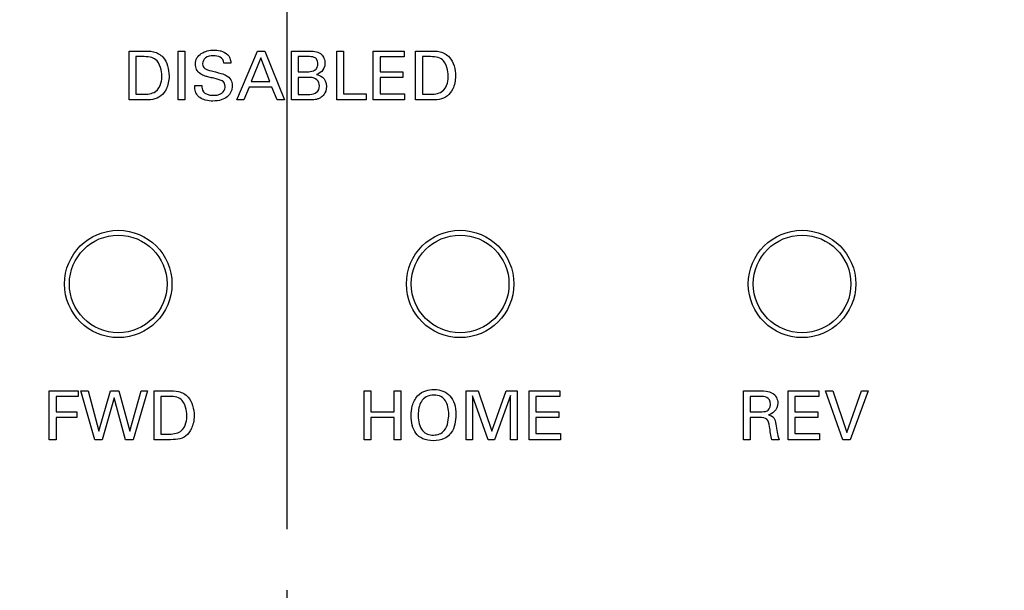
# Model space of a CAD drawing. Header units: inches. Extents: x 0 to 34, y 0 to 22.
# Tile 43 of 89: x 9.1 to 10.1, y 15.8 to 16.4. Entities that reach past the tile are written whole.
import ezdxf

# ---------------------------------------------------------------- set-up
doc = ezdxf.new("R2010")
doc.units = ezdxf.units.IN
doc.header["$LTSCALE"] = 1.87
doc.header["$MEASUREMENT"] = 0
doc.linetypes.add('CENTER', pattern=[0.6, 0.375, -0.075, 0.075, -0.075])
doc.layers.get('0').update_dxf_attribs({"linetype": 'CONTINUOUS'})
for name, color, linetype in [('DATUMCURVES', 7, 'CONTINUOUS'), ('DEFAULT_1', 7, 'CENTER'), ('DIMENSIONS', 7, 'CONTINUOUS')]:
    doc.layers.add(name, color=color, linetype=linetype)
doc.styles.get("Standard").update_dxf_attribs({"font": 'txt', "width": 0.8})
doc.dimstyles.new('DIMSTYLE_1', dxfattribs={"dimtxt": 0.125, "dimasz": 0.18, "dimexe": 0.18, "dimexo": 0.0625, "dimgap": 0.09, "dimtad": 0, "dimtih": 1, "dimtoh": 1, "dimdec": 3, "dimzin": 4, "dimdsep": 46, "dimtxsty": 'STANDARD', "dimblk": '_FILLED', "dimblk1": '_FILLED', "dimblk2": '_FILLED', "dimcen": 0.09, "dimadec": 0, "dimazin": 0, "dimtp": 0.001, "dimtm": 0.001, "dimtfac": 1, "dimtdec": 3, "dimtofl": 0, "dimtmove": 0, "dimatfit": 3, "dimldrblk": '_FILLED', "dimfxl": 1, "dimtolj": 1, "dimtzin": 4, "dimarcsym": 0})

# ---------------------------------------------------------------- blocks, each defined once
blk = doc.blocks.new('*D12')
at = {"layer": 'DIMENSIONS', "color": 2, "linetype": 'CONTINUOUS'}
blk.add_line((12.8132, 15.8742), (12.8132, 18.0661), dxfattribs=at)
at = {"layer": 'DIMENSIONS', "color": 2, "linetype": 'CONTINUOUS', "width": 0.8}
for s, p in [(']', (12.8757, 19.4536)), ('219.28', (12.8757, 18.8536)), ('[', (12.8757, 18.7536)), ('8.633', (12.8757, 18.1286))]:
    blk.add_text(s, height=0.125, rotation=90, dxfattribs=at).set_placement(p)
blk = doc.blocks.new('_FILLED')
at = {"color": 0, "linetype": 'BYBLOCK'}
blk.add_solid([(0, 0), (-1, 0.1736), (-1, -0.1736)], dxfattribs=at)
blk = doc.blocks.new('*D14')
at = {"layer": 'DIMENSIONS', "color": 2, "linetype": 'CONTINUOUS'}
blk.add_line((9.4132, 15.8742), (9.4132, 18.0661), dxfattribs=at)
at = {"layer": 'DIMENSIONS', "color": 2, "linetype": 'CONTINUOUS', "width": 0.8}
for s, p in [(']', (9.4757, 19.4536)), ('132.92', (9.4757, 18.8536)), ('[', (9.4757, 18.7536)), ('5.233', (9.4757, 18.1286))]:
    blk.add_text(s, height=0.125, rotation=90, dxfattribs=at).set_placement(p)
blk = doc.blocks.new('*D15')
at = {"layer": 'DIMENSIONS', "color": 2, "linetype": 'CONTINUOUS'}
blk.add_line((11.1132, 15.8742), (11.1132, 18.0661), dxfattribs=at)
at = {"layer": 'DIMENSIONS', "color": 2, "linetype": 'CONTINUOUS', "width": 0.8}
for s, p in [(']', (11.1757, 19.3536)), ('176.1', (11.1757, 18.8536)), ('[', (11.1757, 18.7536)), ('6.933', (11.1757, 18.1286))]:
    blk.add_text(s, height=0.125, rotation=90, dxfattribs=at).set_placement(p)

msp = doc.modelspace()

# ---------------------------------------------------------------- linework, layer by layer
at = {"color": 7, "linetype": 'CONTINUOUS'}
for centre, radius in [((9.2402, 16.1256), 0.055), ((9.5902, 16.1256), 0.055), ((9.9402, 16.1256), 0.055), ((9.2402, 16.1256), 0.05), ((9.5902, 16.1256), 0.05), ((9.9402, 16.1256), 0.05)]:
    msp.add_circle(centre, radius, dxfattribs=at)
at = {"layer": 'DATUMCURVES', "color": 40, "linetype": 'CONTINUOUS'}
for points in [[(9.2513, 16.3643, 0.334), (9.2513, 16.3643, 0.334), (9.2658, 16.3643, 0.334), (9.2658, 16.3643, 0.334)], [(9.2513, 16.3142, 0.334), (9.2513, 16.3142, 0.334), (9.2513, 16.3643, 0.334), (9.2513, 16.3643, 0.334)], [(9.3014, 16.3643, 0.334), (9.3014, 16.3643, 0.334), (9.3084, 16.3643, 0.334), (9.3084, 16.3643, 0.334)], [(9.3014, 16.3142, 0.334), (9.3014, 16.3142, 0.334), (9.3014, 16.3643, 0.334), (9.3014, 16.3643, 0.334)], [(9.3084, 16.3643, 0.334), (9.3084, 16.3643, 0.334), (9.3084, 16.3142, 0.334), (9.3084, 16.3142, 0.334)], [(9.3616, 16.3142, 0.334), (9.3616, 16.3142, 0.334), (9.3827, 16.3643, 0.334), (9.3827, 16.3643, 0.334)], [(9.3827, 16.3643, 0.334), (9.3827, 16.3643, 0.334), (9.3901, 16.3643, 0.334), (9.3901, 16.3643, 0.334)], [(9.3901, 16.3643, 0.334), (9.3901, 16.3643, 0.334), (9.4104, 16.3142, 0.334), (9.4104, 16.3142, 0.334)], [(9.4177, 16.3643, 0.334), (9.4177, 16.3643, 0.334), (9.4356, 16.3643, 0.334), (9.4356, 16.3643, 0.334)], [(9.4177, 16.3142, 0.334), (9.4177, 16.3142, 0.334), (9.4177, 16.3643, 0.334), (9.4177, 16.3643, 0.334)], [(9.4639, 16.3643, 0.334), (9.4639, 16.3643, 0.334), (9.4707, 16.3643, 0.334), (9.4707, 16.3643, 0.334)], [(9.4639, 16.3142, 0.334), (9.4639, 16.3142, 0.334), (9.4639, 16.3643, 0.334), (9.4639, 16.3643, 0.334)], [(9.4707, 16.3643, 0.334), (9.4707, 16.3643, 0.334), (9.4707, 16.3203, 0.334), (9.4707, 16.3203, 0.334)], [(9.5013, 16.3643, 0.334), (9.5013, 16.3643, 0.334), (9.5328, 16.3643, 0.334), (9.5328, 16.3643, 0.334)], [(9.5013, 16.3142, 0.334), (9.5013, 16.3142, 0.334), (9.5013, 16.3643, 0.334), (9.5013, 16.3643, 0.334)], [(9.5328, 16.3643, 0.334), (9.5328, 16.3643, 0.334), (9.5328, 16.3584, 0.334), (9.5328, 16.3584, 0.334)], [(9.5446, 16.3643, 0.334), (9.5446, 16.3643, 0.334), (9.5591, 16.3643, 0.334), (9.5591, 16.3643, 0.334)], [(9.5446, 16.3142, 0.334), (9.5446, 16.3142, 0.334), (9.5446, 16.3643, 0.334), (9.5446, 16.3643, 0.334)], [(9.2666, 16.3585, 0.334), (9.2666, 16.3585, 0.334), (9.2583, 16.3585, 0.334), (9.2583, 16.3585, 0.334)], [(9.2583, 16.3585, 0.334), (9.2583, 16.3585, 0.334), (9.2583, 16.3199, 0.334), (9.2583, 16.3199, 0.334)], [(9.3555, 16.3518, 0.334), (9.3555, 16.3518, 0.334), (9.3482, 16.3518, 0.334), (9.3482, 16.3518, 0.334)], [(9.3861, 16.3574, 0.334), (9.3861, 16.3574, 0.334), (9.3764, 16.3329, 0.334), (9.3764, 16.3329, 0.334)], [(9.3953, 16.3329, 0.334), (9.3953, 16.3329, 0.334), (9.3861, 16.3574, 0.334), (9.3861, 16.3574, 0.334)], [(9.4344, 16.3586, 0.334), (9.4344, 16.3586, 0.334), (9.4244, 16.3586, 0.334), (9.4244, 16.3586, 0.334)], [(9.4244, 16.3586, 0.334), (9.4244, 16.3586, 0.334), (9.4244, 16.3431, 0.334), (9.4244, 16.3431, 0.334)], [(9.5328, 16.3584, 0.334), (9.5328, 16.3584, 0.334), (9.5082, 16.3584, 0.334), (9.5082, 16.3584, 0.334)], [(9.5082, 16.3584, 0.334), (9.5082, 16.3584, 0.334), (9.5082, 16.3428, 0.334), (9.5082, 16.3428, 0.334)], [(9.5598, 16.3585, 0.334), (9.5598, 16.3585, 0.334), (9.5515, 16.3585, 0.334), (9.5515, 16.3585, 0.334)], [(9.5515, 16.3585, 0.334), (9.5515, 16.3585, 0.334), (9.5515, 16.3199, 0.334), (9.5515, 16.3199, 0.334)], [(9.3356, 16.3439, 0.334), (9.3476, 16.3408, 0.334), (9.3489, 16.3406, 0.334), (9.3518, 16.3386, 0.334)], [(9.4244, 16.3431, 0.334), (9.4244, 16.3431, 0.334), (9.4341, 16.3431, 0.334), (9.4341, 16.3431, 0.334)], [(9.4433, 16.3403, 0.334), (9.4462, 16.3395, 0.334), (9.4533, 16.3374, 0.334), (9.4533, 16.3279, 0.334)], [(9.5082, 16.3428, 0.334), (9.5082, 16.3428, 0.334), (9.5316, 16.3428, 0.334), (9.5316, 16.3428, 0.334)], [(9.5316, 16.3428, 0.334), (9.5316, 16.3428, 0.334), (9.5316, 16.337, 0.334), (9.5316, 16.337, 0.334)], [(9.3185, 16.3288, 0.334), (9.3185, 16.3288, 0.334), (9.3257, 16.3288, 0.334), (9.3257, 16.3288, 0.334)], [(9.3257, 16.3288, 0.334), (9.3259, 16.3254, 0.334), (9.3263, 16.3189, 0.334), (9.3378, 16.3189, 0.334)], [(9.3764, 16.3329, 0.334), (9.3764, 16.3329, 0.334), (9.3953, 16.3329, 0.334), (9.3953, 16.3329, 0.334)], [(9.4366, 16.3372, 0.334), (9.4366, 16.3372, 0.334), (9.4244, 16.3372, 0.334), (9.4244, 16.3372, 0.334)], [(9.4244, 16.3372, 0.334), (9.4244, 16.3372, 0.334), (9.4244, 16.3198, 0.334), (9.4244, 16.3198, 0.334)], [(9.5316, 16.337, 0.334), (9.5316, 16.337, 0.334), (9.5082, 16.337, 0.334), (9.5082, 16.337, 0.334)], [(9.5082, 16.337, 0.334), (9.5082, 16.337, 0.334), (9.5082, 16.3203, 0.334), (9.5082, 16.3203, 0.334)], [(9.2583, 16.3199, 0.334), (9.2583, 16.3199, 0.334), (9.265, 16.3199, 0.334), (9.265, 16.3199, 0.334)], [(9.3378, 16.3189, 0.334), (9.3482, 16.3189, 0.334), (9.3496, 16.3254, 0.334), (9.3496, 16.3279, 0.334)], [(9.3742, 16.3272, 0.334), (9.3742, 16.3272, 0.334), (9.3687, 16.3142, 0.334), (9.3687, 16.3142, 0.334)], [(9.3974, 16.3272, 0.334), (9.3974, 16.3272, 0.334), (9.3742, 16.3272, 0.334), (9.3742, 16.3272, 0.334)], [(9.4028, 16.3142, 0.334), (9.4028, 16.3142, 0.334), (9.3974, 16.3272, 0.334), (9.3974, 16.3272, 0.334)], [(9.4244, 16.3198, 0.334), (9.4244, 16.3198, 0.334), (9.4363, 16.3198, 0.334), (9.4363, 16.3198, 0.334)], [(9.4707, 16.3203, 0.334), (9.4707, 16.3203, 0.334), (9.4941, 16.3203, 0.334), (9.4941, 16.3203, 0.334)], [(9.4941, 16.3203, 0.334), (9.4941, 16.3203, 0.334), (9.4941, 16.3142, 0.334), (9.4941, 16.3142, 0.334)], [(9.5082, 16.3203, 0.334), (9.5082, 16.3203, 0.334), (9.5333, 16.3203, 0.334), (9.5333, 16.3203, 0.334)], [(9.5333, 16.3203, 0.334), (9.5333, 16.3203, 0.334), (9.5333, 16.3142, 0.334), (9.5333, 16.3142, 0.334)], [(9.5515, 16.3199, 0.334), (9.5515, 16.3199, 0.334), (9.5583, 16.3199, 0.334), (9.5583, 16.3199, 0.334)], [(9.2654, 16.3142, 0.334), (9.2654, 16.3142, 0.334), (9.2513, 16.3142, 0.334), (9.2513, 16.3142, 0.334)], [(9.3084, 16.3142, 0.334), (9.3084, 16.3142, 0.334), (9.3014, 16.3142, 0.334), (9.3014, 16.3142, 0.334)], [(9.3687, 16.3142, 0.334), (9.3687, 16.3142, 0.334), (9.3616, 16.3142, 0.334), (9.3616, 16.3142, 0.334)], [(9.4104, 16.3142, 0.334), (9.4104, 16.3142, 0.334), (9.4028, 16.3142, 0.334), (9.4028, 16.3142, 0.334)], [(9.4359, 16.3142, 0.334), (9.4359, 16.3142, 0.334), (9.4177, 16.3142, 0.334), (9.4177, 16.3142, 0.334)], [(9.4941, 16.3142, 0.334), (9.4941, 16.3142, 0.334), (9.4639, 16.3142, 0.334), (9.4639, 16.3142, 0.334)], [(9.5333, 16.3142, 0.334), (9.5333, 16.3142, 0.334), (9.5013, 16.3142, 0.334), (9.5013, 16.3142, 0.334)], [(9.5587, 16.3142, 0.334), (9.5587, 16.3142, 0.334), (9.5446, 16.3142, 0.334), (9.5446, 16.3142, 0.334)], [(9.1694, 16.0162, 0.334), (9.1694, 16.0162, 0.334), (9.1993, 16.0162, 0.334), (9.1993, 16.0162, 0.334)], [(9.1694, 15.966, 0.334), (9.1694, 15.966, 0.334), (9.1694, 16.0162, 0.334), (9.1694, 16.0162, 0.334)], [(9.1993, 16.0162, 0.334), (9.1993, 16.0162, 0.334), (9.1993, 16.0103, 0.334), (9.1993, 16.0103, 0.334)], [(9.2162, 15.966, 0.334), (9.2162, 15.966, 0.334), (9.202, 16.0162, 0.334), (9.202, 16.0162, 0.334)], [(9.202, 16.0162, 0.334), (9.202, 16.0162, 0.334), (9.2094, 16.0162, 0.334), (9.2094, 16.0162, 0.334)], [(9.2094, 16.0162, 0.334), (9.2094, 16.0162, 0.334), (9.2202, 15.9749, 0.334), (9.2202, 15.9749, 0.334)], [(9.2202, 15.9749, 0.334), (9.2202, 15.9749, 0.334), (9.2322, 16.0162, 0.334), (9.2322, 16.0162, 0.334)], [(9.2322, 16.0162, 0.334), (9.2322, 16.0162, 0.334), (9.2408, 16.0162, 0.334), (9.2408, 16.0162, 0.334)], [(9.2408, 16.0162, 0.334), (9.2408, 16.0162, 0.334), (9.2521, 15.9746, 0.334), (9.2521, 15.9746, 0.334)], [(9.2521, 15.9746, 0.334), (9.2521, 15.9746, 0.334), (9.2635, 16.0162, 0.334), (9.2635, 16.0162, 0.334)], [(9.2703, 16.0162, 0.334), (9.2703, 16.0162, 0.334), (9.2554, 15.966, 0.334), (9.2554, 15.966, 0.334)], [(9.2635, 16.0162, 0.334), (9.2635, 16.0162, 0.334), (9.2703, 16.0162, 0.334), (9.2703, 16.0162, 0.334)], [(9.277, 16.0162, 0.334), (9.277, 16.0162, 0.334), (9.2915, 16.0162, 0.334), (9.2915, 16.0162, 0.334)], [(9.277, 15.966, 0.334), (9.277, 15.966, 0.334), (9.277, 16.0162, 0.334), (9.277, 16.0162, 0.334)], [(9.4919, 15.966, 0.334), (9.4919, 15.966, 0.334), (9.4919, 16.0162, 0.334), (9.4919, 16.0162, 0.334)], [(9.4919, 16.0162, 0.334), (9.4919, 16.0162, 0.334), (9.4989, 16.0162, 0.334), (9.4989, 16.0162, 0.334)], [(9.4989, 16.0162, 0.334), (9.4989, 16.0162, 0.334), (9.4989, 15.9947, 0.334), (9.4989, 15.9947, 0.334)], [(9.5227, 15.9947, 0.334), (9.5227, 15.9947, 0.334), (9.5227, 16.0162, 0.334), (9.5227, 16.0162, 0.334)], [(9.5227, 16.0162, 0.334), (9.5227, 16.0162, 0.334), (9.5296, 16.0162, 0.334), (9.5296, 16.0162, 0.334)], [(9.5296, 16.0162, 0.334), (9.5296, 16.0162, 0.334), (9.5296, 15.966, 0.334), (9.5296, 15.966, 0.334)], [(9.5962, 16.0162, 0.334), (9.5962, 16.0162, 0.334), (9.6085, 16.0162, 0.334), (9.6085, 16.0162, 0.334)], [(9.5962, 15.966, 0.334), (9.5962, 15.966, 0.334), (9.5962, 16.0162, 0.334), (9.5962, 16.0162, 0.334)], [(9.6085, 16.0162, 0.334), (9.6085, 16.0162, 0.334), (9.6227, 15.9749, 0.334), (9.6227, 15.9749, 0.334)], [(9.6227, 15.9749, 0.334), (9.6227, 15.9749, 0.334), (9.6372, 16.0162, 0.334), (9.6372, 16.0162, 0.334)], [(9.6372, 16.0162, 0.334), (9.6372, 16.0162, 0.334), (9.6487, 16.0162, 0.334), (9.6487, 16.0162, 0.334)], [(9.6487, 16.0162, 0.334), (9.6487, 16.0162, 0.334), (9.6487, 15.966, 0.334), (9.6487, 15.966, 0.334)], [(9.6608, 16.0162, 0.334), (9.6608, 16.0162, 0.334), (9.6923, 16.0162, 0.334), (9.6923, 16.0162, 0.334)], [(9.6608, 15.966, 0.334), (9.6608, 15.966, 0.334), (9.6608, 16.0162, 0.334), (9.6608, 16.0162, 0.334)], [(9.6923, 16.0162, 0.334), (9.6923, 16.0162, 0.334), (9.6923, 16.0103, 0.334), (9.6923, 16.0103, 0.334)], [(9.8803, 16.0162, 0.334), (9.8803, 16.0162, 0.334), (9.8983, 16.0162, 0.334), (9.8983, 16.0162, 0.334)], [(9.8803, 15.966, 0.334), (9.8803, 15.966, 0.334), (9.8803, 16.0162, 0.334), (9.8803, 16.0162, 0.334)], [(9.926, 16.0162, 0.334), (9.926, 16.0162, 0.334), (9.9574, 16.0162, 0.334), (9.9574, 16.0162, 0.334)], [(9.926, 15.966, 0.334), (9.926, 15.966, 0.334), (9.926, 16.0162, 0.334), (9.926, 16.0162, 0.334)], [(9.9574, 16.0162, 0.334), (9.9574, 16.0162, 0.334), (9.9574, 16.0103, 0.334), (9.9574, 16.0103, 0.334)], [(9.9819, 15.966, 0.334), (9.9819, 15.966, 0.334), (9.9641, 16.0162, 0.334), (9.9641, 16.0162, 0.334)], [(9.9641, 16.0162, 0.334), (9.9641, 16.0162, 0.334), (9.9718, 16.0162, 0.334), (9.9718, 16.0162, 0.334)], [(9.9718, 16.0162, 0.334), (9.9718, 16.0162, 0.334), (9.986, 15.9733, 0.334), (9.986, 15.9733, 0.334)], [(9.986, 15.9733, 0.334), (9.986, 15.9733, 0.334), (10.001, 16.0162, 0.334), (10.001, 16.0162, 0.334)], [(10.008, 16.0162, 0.334), (10.008, 16.0162, 0.334), (9.9896, 15.966, 0.334), (9.9896, 15.966, 0.334)], [(10.001, 16.0162, 0.334), (10.001, 16.0162, 0.334), (10.008, 16.0162, 0.334), (10.008, 16.0162, 0.334)], [(9.1993, 16.0103, 0.334), (9.1993, 16.0103, 0.334), (9.1765, 16.0103, 0.334), (9.1765, 16.0103, 0.334)], [(9.1765, 16.0103, 0.334), (9.1765, 16.0103, 0.334), (9.1765, 15.9947, 0.334), (9.1765, 15.9947, 0.334)], [(9.2361, 16.0089, 0.334), (9.2361, 16.0089, 0.334), (9.2237, 15.966, 0.334), (9.2237, 15.966, 0.334)], [(9.2477, 15.966, 0.334), (9.2477, 15.966, 0.334), (9.2361, 16.0089, 0.334), (9.2361, 16.0089, 0.334)], [(9.2922, 16.0104, 0.334), (9.2922, 16.0104, 0.334), (9.2839, 16.0104, 0.334), (9.2839, 16.0104, 0.334)], [(9.2839, 16.0104, 0.334), (9.2839, 16.0104, 0.334), (9.2839, 15.9717, 0.334), (9.2839, 15.9717, 0.334)], [(9.6188, 15.966, 0.334), (9.6188, 15.966, 0.334), (9.603, 16.0109, 0.334), (9.603, 16.0109, 0.334)], [(9.603, 16.0109, 0.334), (9.603, 16.0109, 0.334), (9.603, 15.966, 0.334), (9.603, 15.966, 0.334)], [(9.6419, 16.0112, 0.334), (9.6419, 16.0112, 0.334), (9.6254, 15.966, 0.334), (9.6254, 15.966, 0.334)], [(9.6419, 15.966, 0.334), (9.6419, 15.966, 0.334), (9.6419, 16.0112, 0.334), (9.6419, 16.0112, 0.334)], [(9.6923, 16.0103, 0.334), (9.6923, 16.0103, 0.334), (9.6678, 16.0103, 0.334), (9.6678, 16.0103, 0.334)], [(9.6678, 16.0103, 0.334), (9.6678, 16.0103, 0.334), (9.6678, 15.9947, 0.334), (9.6678, 15.9947, 0.334)], [(9.8981, 16.0103, 0.334), (9.8981, 16.0103, 0.334), (9.8871, 16.0103, 0.334), (9.8871, 16.0103, 0.334)], [(9.8871, 16.0103, 0.334), (9.8871, 16.0103, 0.334), (9.8871, 15.9946, 0.334), (9.8871, 15.9946, 0.334)], [(9.908, 16.0022, 0.334), (9.908, 16.0103, 0.334), (9.9008, 16.0103, 0.334), (9.8981, 16.0103, 0.334)], [(9.9574, 16.0103, 0.334), (9.9574, 16.0103, 0.334), (9.9329, 16.0103, 0.334), (9.9329, 16.0103, 0.334)], [(9.9329, 16.0103, 0.334), (9.9329, 16.0103, 0.334), (9.9329, 15.9947, 0.334), (9.9329, 15.9947, 0.334)], [(9.9046, 15.9957, 0.334), (9.9056, 15.9962, 0.334), (9.908, 15.9981, 0.334), (9.908, 16.0022, 0.334)], [(9.1765, 15.9947, 0.334), (9.1765, 15.9947, 0.334), (9.1979, 15.9947, 0.334), (9.1979, 15.9947, 0.334)], [(9.1979, 15.9888, 0.334), (9.1979, 15.9888, 0.334), (9.1765, 15.9888, 0.334), (9.1765, 15.9888, 0.334)], [(9.1765, 15.9888, 0.334), (9.1765, 15.9888, 0.334), (9.1765, 15.966, 0.334), (9.1765, 15.966, 0.334)], [(9.1979, 15.9947, 0.334), (9.1979, 15.9947, 0.334), (9.1979, 15.9888, 0.334), (9.1979, 15.9888, 0.334)], [(9.4989, 15.9947, 0.334), (9.4989, 15.9947, 0.334), (9.5227, 15.9947, 0.334), (9.5227, 15.9947, 0.334)], [(9.5227, 15.9887, 0.334), (9.5227, 15.9887, 0.334), (9.4989, 15.9887, 0.334), (9.4989, 15.9887, 0.334)], [(9.4989, 15.9887, 0.334), (9.4989, 15.9887, 0.334), (9.4989, 15.966, 0.334), (9.4989, 15.966, 0.334)], [(9.5227, 15.966, 0.334), (9.5227, 15.966, 0.334), (9.5227, 15.9887, 0.334), (9.5227, 15.9887, 0.334)], [(9.5473, 15.9904, 0.334), (9.5474, 15.985, 0.334), (9.5485, 15.9795, 0.334), (9.5518, 15.9753, 0.334)], [(9.6678, 15.9947, 0.334), (9.6678, 15.9947, 0.334), (9.6911, 15.9947, 0.334), (9.6911, 15.9947, 0.334)], [(9.6911, 15.9888, 0.334), (9.6911, 15.9888, 0.334), (9.6678, 15.9888, 0.334), (9.6678, 15.9888, 0.334)], [(9.6678, 15.9888, 0.334), (9.6678, 15.9888, 0.334), (9.6678, 15.9722, 0.334), (9.6678, 15.9722, 0.334)], [(9.6911, 15.9947, 0.334), (9.6911, 15.9947, 0.334), (9.6911, 15.9888, 0.334), (9.6911, 15.9888, 0.334)], [(9.8871, 15.9946, 0.334), (9.8871, 15.9946, 0.334), (9.8981, 15.9946, 0.334), (9.8981, 15.9946, 0.334)], [(9.896, 15.9887, 0.334), (9.896, 15.9887, 0.334), (9.8872, 15.9887, 0.334), (9.8872, 15.9887, 0.334)], [(9.8872, 15.9887, 0.334), (9.8872, 15.9887, 0.334), (9.8872, 15.966, 0.334), (9.8872, 15.966, 0.334)], [(9.8981, 15.9946, 0.334), (9.8988, 15.9946, 0.334), (9.9028, 15.9946, 0.334), (9.9046, 15.9957, 0.334)], [(9.9329, 15.9947, 0.334), (9.9329, 15.9947, 0.334), (9.9562, 15.9947, 0.334), (9.9562, 15.9947, 0.334)], [(9.9562, 15.9888, 0.334), (9.9562, 15.9888, 0.334), (9.9329, 15.9888, 0.334), (9.9329, 15.9888, 0.334)], [(9.9329, 15.9888, 0.334), (9.9329, 15.9888, 0.334), (9.9329, 15.9722, 0.334), (9.9329, 15.9722, 0.334)], [(9.9562, 15.9947, 0.334), (9.9562, 15.9947, 0.334), (9.9562, 15.9888, 0.334), (9.9562, 15.9888, 0.334)], [(9.1765, 15.966, 0.334), (9.1765, 15.966, 0.334), (9.1694, 15.966, 0.334), (9.1694, 15.966, 0.334)], [(9.2237, 15.966, 0.334), (9.2237, 15.966, 0.334), (9.2162, 15.966, 0.334), (9.2162, 15.966, 0.334)], [(9.2554, 15.966, 0.334), (9.2554, 15.966, 0.334), (9.2477, 15.966, 0.334), (9.2477, 15.966, 0.334)], [(9.2911, 15.966, 0.334), (9.2911, 15.966, 0.334), (9.277, 15.966, 0.334), (9.277, 15.966, 0.334)], [(9.2839, 15.9717, 0.334), (9.2839, 15.9717, 0.334), (9.2907, 15.9717, 0.334), (9.2907, 15.9717, 0.334)], [(9.4989, 15.966, 0.334), (9.4989, 15.966, 0.334), (9.4919, 15.966, 0.334), (9.4919, 15.966, 0.334)], [(9.5296, 15.966, 0.334), (9.5296, 15.966, 0.334), (9.5227, 15.966, 0.334), (9.5227, 15.966, 0.334)], [(9.603, 15.966, 0.334), (9.603, 15.966, 0.334), (9.5962, 15.966, 0.334), (9.5962, 15.966, 0.334)], [(9.6254, 15.966, 0.334), (9.6254, 15.966, 0.334), (9.6188, 15.966, 0.334), (9.6188, 15.966, 0.334)], [(9.6487, 15.966, 0.334), (9.6487, 15.966, 0.334), (9.6419, 15.966, 0.334), (9.6419, 15.966, 0.334)], [(9.6928, 15.966, 0.334), (9.6928, 15.966, 0.334), (9.6608, 15.966, 0.334), (9.6608, 15.966, 0.334)], [(9.6678, 15.9722, 0.334), (9.6678, 15.9722, 0.334), (9.6928, 15.9722, 0.334), (9.6928, 15.9722, 0.334)], [(9.6928, 15.9722, 0.334), (9.6928, 15.9722, 0.334), (9.6928, 15.966, 0.334), (9.6928, 15.966, 0.334)], [(9.8872, 15.966, 0.334), (9.8872, 15.966, 0.334), (9.8803, 15.966, 0.334), (9.8803, 15.966, 0.334)], [(9.9167, 15.966, 0.334), (9.9167, 15.966, 0.334), (9.9092, 15.966, 0.334), (9.9092, 15.966, 0.334)], [(9.958, 15.966, 0.334), (9.958, 15.966, 0.334), (9.926, 15.966, 0.334), (9.926, 15.966, 0.334)], [(9.9329, 15.9722, 0.334), (9.9329, 15.9722, 0.334), (9.958, 15.9722, 0.334), (9.958, 15.9722, 0.334)], [(9.958, 15.9722, 0.334), (9.958, 15.9722, 0.334), (9.958, 15.966, 0.334), (9.958, 15.966, 0.334)], [(9.9896, 15.966, 0.334), (9.9896, 15.966, 0.334), (9.9819, 15.966, 0.334), (9.9819, 15.966, 0.334)]]:
    msp.add_open_spline(points, degree=3, dxfattribs=at)
for points, knots in [([(9.2658, 16.3643, 0.334), (9.2692, 16.3643, 0.334), (9.2764, 16.3645, 0.334), (9.289, 16.3578, 0.334), (9.2937, 16.3394, 0.334), (9.2899, 16.3245, 0.334), (9.2833, 16.3169, 0.334), (9.2759, 16.3142, 0.334), (9.2691, 16.3142, 0.334), (9.2654, 16.3142, 0.334)], [0, 0, 0, 0, 0.106278, 0.212557, 0.382176, 0.515753, 0.649331, 0.824665, 1, 1, 1, 1]), ([(9.3496, 16.3279, 0.334), (9.3496, 16.3307, 0.334), (9.3475, 16.334, 0.334), (9.3395, 16.336, 0.334), (9.3328, 16.3376, 0.334), (9.328, 16.3389, 0.334), (9.3232, 16.341, 0.334), (9.3198, 16.3454, 0.334), (9.3184, 16.3544, 0.334), (9.3227, 16.3612, 0.334), (9.3314, 16.3647, 0.334), (9.3369, 16.3654, 0.334), (9.3422, 16.3652, 0.334), (9.3445, 16.3646, 0.334)], [0, 0, 0, 0, 0.049933, 0.099866, 0.127038, 0.154209, 0.208552, 0.295436, 0.38232, 0.648143, 0.781055, 0.913967, 1, 1, 1, 1]), ([(9.3482, 16.3518, 0.334), (9.3479, 16.3581, 0.334), (9.3385, 16.3604, 0.334), (9.3286, 16.3581, 0.334), (9.3265, 16.3532, 0.334), (9.3266, 16.3509, 0.334), (9.3266, 16.3507, 0.334)], [0, 0, 0, 0, 0.402567, 0.686465, 0.970363, 1, 1, 1, 1]), ([(9.3445, 16.3646, 0.334), (9.3447, 16.3646, 0.334), (9.3474, 16.3638, 0.334), (9.3525, 16.3614, 0.334), (9.3553, 16.3555, 0.334), (9.3554, 16.3529, 0.334), (9.3555, 16.3518, 0.334)], [0, 0, 0, 0, 0.033694, 0.43802, 0.71901, 1, 1, 1, 1]), ([(9.4356, 16.3643, 0.334), (9.4417, 16.3643, 0.334), (9.4465, 16.3633, 0.334), (9.4511, 16.3572, 0.334), (9.4525, 16.3495, 0.334), (9.4488, 16.3421, 0.334), (9.4445, 16.3408, 0.334), (9.4433, 16.3403, 0.334)], [0, 0, 0, 0, 0.321099, 0.430932, 0.540764, 0.770382, 1, 1, 1, 1]), ([(9.5591, 16.3643, 0.334), (9.5624, 16.3643, 0.334), (9.5697, 16.3645, 0.334), (9.5822, 16.3578, 0.334), (9.587, 16.3394, 0.334), (9.5831, 16.3245, 0.334), (9.5765, 16.3169, 0.334), (9.5692, 16.3142, 0.334), (9.5623, 16.3142, 0.334), (9.5587, 16.3142, 0.334)], [0, 0, 0, 0, 0.106293, 0.212586, 0.382491, 0.516295, 0.650099, 0.825049, 1, 1, 1, 1]), ([(9.2848, 16.3385, 0.334), (9.2848, 16.3395, 0.334), (9.2848, 16.3446, 0.334), (9.2802, 16.3566, 0.334), (9.2727, 16.3585, 0.334), (9.2666, 16.3585, 0.334)], [0, 0, 0, 0, 0.297778, 0.595555, 1, 1, 1, 1]), ([(9.3266, 16.3507, 0.334), (9.3268, 16.349, 0.334), (9.3283, 16.3459, 0.334), (9.3326, 16.3446, 0.334), (9.3356, 16.3439, 0.334)], [0, 0, 0, 0, 0.46875, 1, 1, 1, 1]), ([(9.4341, 16.3431, 0.334), (9.4353, 16.3431, 0.334), (9.4392, 16.3432, 0.334), (9.4436, 16.346, 0.334), (9.445, 16.351, 0.334), (9.4438, 16.3559, 0.334), (9.4401, 16.3585, 0.334), (9.4363, 16.3586, 0.334), (9.4344, 16.3586, 0.334)], [0, 0, 0, 0, 0.25547, 0.383205, 0.51094, 0.633205, 0.75547, 1, 1, 1, 1]), ([(9.578, 16.3385, 0.334), (9.578, 16.3395, 0.334), (9.5781, 16.3446, 0.334), (9.5734, 16.3566, 0.334), (9.566, 16.3585, 0.334), (9.5598, 16.3585, 0.334)], [0, 0, 0, 0, 0.298172, 0.596345, 1, 1, 1, 1]), ([(9.265, 16.3199, 0.334), (9.2699, 16.3199, 0.334), (9.2796, 16.3211, 0.334), (9.2847, 16.3317, 0.334), (9.2848, 16.3371, 0.334), (9.2848, 16.3385, 0.334)], [0, 0, 0, 0, 0.342887, 0.671443, 1, 1, 1, 1]), ([(9.3237, 16.3166, 0.334), (9.3228, 16.3172, 0.334), (9.3204, 16.3194, 0.334), (9.3185, 16.3245, 0.334), (9.3185, 16.3276, 0.334), (9.3185, 16.3288, 0.334)], [0, 0, 0, 0, 0.187204, 0.593602, 1, 1, 1, 1]), ([(9.3518, 16.3386, 0.334), (9.3541, 16.3371, 0.334), (9.3566, 16.333, 0.334), (9.3569, 16.3282, 0.334), (9.3566, 16.3254, 0.334), (9.3553, 16.3213, 0.334), (9.3522, 16.3172, 0.334), (9.3457, 16.3138, 0.334), (9.3392, 16.3128, 0.334), (9.3304, 16.3132, 0.334), (9.3254, 16.3154, 0.334), (9.3237, 16.3166, 0.334)], [0, 0, 0, 0, 0.07898, 0.15796, 0.242288, 0.326616, 0.495272, 0.663928, 0.832584, 0.933034, 1, 1, 1, 1]), ([(9.4363, 16.3198, 0.334), (9.439, 16.3198, 0.334), (9.444, 16.3211, 0.334), (9.4471, 16.328, 0.334), (9.4444, 16.3355, 0.334), (9.4396, 16.3372, 0.334), (9.4366, 16.3372, 0.334)], [0, 0, 0, 0, 0.267454, 0.534908, 0.767454, 1, 1, 1, 1]), ([(9.5583, 16.3199, 0.334), (9.5631, 16.3199, 0.334), (9.5729, 16.3211, 0.334), (9.5779, 16.3317, 0.334), (9.578, 16.3371, 0.334), (9.578, 16.3385, 0.334)], [0, 0, 0, 0, 0.342194, 0.671097, 1, 1, 1, 1]), ([(9.4533, 16.3279, 0.334), (9.4533, 16.3244, 0.334), (9.451, 16.3192, 0.334), (9.4469, 16.3161, 0.334), (9.4447, 16.3151, 0.334), (9.4408, 16.3141, 0.334), (9.4379, 16.3142, 0.334), (9.4359, 16.3142, 0.334)], [0, 0, 0, 0, 0.162542, 0.325084, 0.493813, 0.662542, 1, 1, 1, 1]), ([(9.2915, 16.0162, 0.334), (9.2948, 16.0162, 0.334), (9.3021, 16.0163, 0.334), (9.3146, 16.0097, 0.334), (9.3194, 15.9913, 0.334), (9.3155, 15.9764, 0.334), (9.3089, 15.9687, 0.334), (9.3016, 15.9661, 0.334), (9.2947, 15.966, 0.334), (9.2911, 15.966, 0.334)], [0, 0, 0, 0, 0.106262, 0.212525, 0.382137, 0.515709, 0.649282, 0.824641, 1, 1, 1, 1]), ([(9.5465, 16.0108, 0.334), (9.5491, 16.0137, 0.334), (9.5552, 16.0169, 0.334), (9.5649, 16.0179, 0.334), (9.5729, 16.0164, 0.334), (9.5802, 16.0114, 0.334), (9.5848, 16.0034, 0.334), (9.5863, 15.9927, 0.334), (9.5852, 15.9815, 0.334), (9.5824, 15.9749, 0.334), (9.58, 15.9719, 0.334), (9.5794, 15.9713, 0.334)], [0, 0, 0, 0, 0.094091, 0.188183, 0.328617, 0.469052, 0.609487, 0.749922, 0.859956, 0.969991, 1, 1, 1, 1]), ([(9.8983, 16.0162, 0.334), (9.9008, 16.0162, 0.334), (9.9116, 16.0157, 0.334), (9.917, 16.0039, 0.334), (9.9124, 15.9936, 0.334), (9.9074, 15.9919, 0.334), (9.9059, 15.9915, 0.334)], [0, 0, 0, 0, 0.264821, 0.533861, 0.770338, 1, 1, 1, 1]), ([(9.3104, 15.9904, 0.334), (9.3104, 15.9914, 0.334), (9.3105, 15.9965, 0.334), (9.3059, 16.0085, 0.334), (9.2984, 16.0104, 0.334), (9.2922, 16.0104, 0.334)], [0, 0, 0, 0, 0.298029, 0.596057, 1, 1, 1, 1]), ([(9.5794, 15.9713, 0.334), (9.5779, 15.9696, 0.334), (9.5736, 15.9663, 0.334), (9.5629, 15.9641, 0.334), (9.5511, 15.9664, 0.334), (9.5445, 15.9722, 0.334), (9.5407, 15.9807, 0.334), (9.5398, 15.9898, 0.334), (9.5404, 16.0004, 0.334), (9.5441, 16.0081, 0.334), (9.5465, 16.0108, 0.334)], [0, 0, 0, 0, 0.101868, 0.241936, 0.375933, 0.50993, 0.643928, 0.777925, 0.888963, 1, 1, 1, 1]), ([(9.5785, 15.9917, 0.334), (9.5785, 15.9974, 0.334), (9.577, 16.0049, 0.334), (9.5711, 16.0106, 0.334), (9.563, 16.0123, 0.334), (9.5548, 16.0104, 0.334), (9.5486, 16.004, 0.334), (9.5473, 15.9962, 0.334), (9.5473, 15.9907, 0.334), (9.5473, 15.9904, 0.334)], [0, 0, 0, 0, 0.234098, 0.351147, 0.468196, 0.597997, 0.727798, 0.987399, 1, 1, 1, 1]), ([(9.2907, 15.9717, 0.334), (9.2955, 15.9717, 0.334), (9.3053, 15.9729, 0.334), (9.3103, 15.9836, 0.334), (9.3104, 15.989, 0.334), (9.3104, 15.9904, 0.334)], [0, 0, 0, 0, 0.342795, 0.671398, 1, 1, 1, 1]), ([(9.5518, 15.9753, 0.334), (9.5546, 15.9718, 0.334), (9.5631, 15.9696, 0.334), (9.5773, 15.974, 0.334), (9.5785, 15.9883, 0.334), (9.5785, 15.9917, 0.334)], [0, 0, 0, 0, 0.284382, 0.57947, 1, 1, 1, 1]), ([(9.9092, 15.966, 0.334), (9.9081, 15.9694, 0.334), (9.9065, 15.9863, 0.334), (9.9044, 15.9887, 0.334), (9.896, 15.9887, 0.334)], [0, 0, 0, 0, 0.34409, 1, 1, 1, 1]), ([(9.9059, 15.9915, 0.334), (9.9083, 15.9908, 0.334), (9.9118, 15.9893, 0.334), (9.9137, 15.9822, 0.334), (9.9144, 15.9736, 0.334), (9.9157, 15.9688, 0.334), (9.9167, 15.966, 0.334)], [0, 0, 0, 0, 0.257195, 0.51439, 0.757195, 1, 1, 1, 1])]:
    msp.add_open_spline(points, degree=3, knots=knots, dxfattribs=at)
at = {"layer": 'DEFAULT_1', "color": 7, "linetype": 'CENTER'}
msp.add_line((9.4132, 15.6866), (9.4132, 15.8117), dxfattribs=at)

# ---------------------------------------------------------------- dimensions: what is measured, and where the dimension line sits
at = {"layer": 'DIMENSIONS', "color": 2, "linetype": 'CONTINUOUS'}
for feature_location, picture, middle in [((12.8132, 15.8742), '*D12', (12.8132, 18.8411)), ((9.4132, 15.8742), '*D14', (9.4132, 18.8411)), ((11.1132, 15.8742), '*D15', (11.1132, 18.7911))]:
    dim = msp.add_ordinate_dim(feature_location=feature_location, offset=(0, 2.192), dtype=1, origin=(4.1802, 15.8117), dimstyle='DIMSTYLE_1', dxfattribs=at)
    dim.commit()
    dim.dimension.update_dxf_attribs({"geometry": picture, "text_midpoint": middle})

doc.saveas('drawing.dxf')
